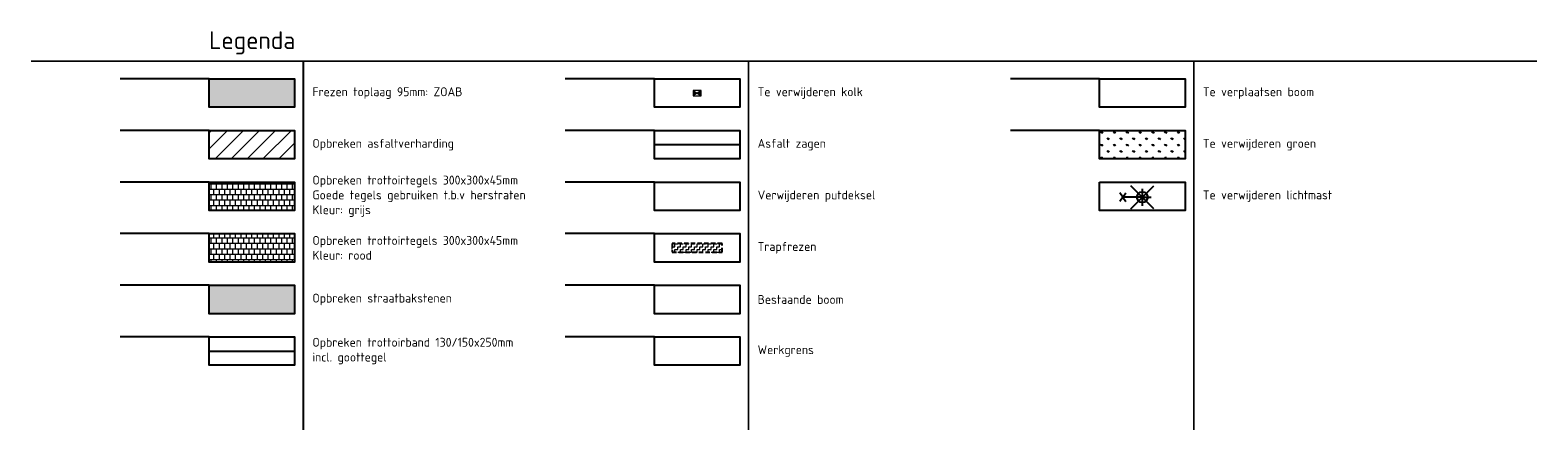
# Model space of a CAD drawing. Header units: metres. Extents: x 197458 to 198035, y 355297 to 355450.
# Tile 5 of 5: x 197950 to 198035, y 355428 to 355450. Entities that reach past the tile are written whole.
import ezdxf
from ezdxf.enums import TextEntityAlignment as Align

# ---------------------------------------------------------------- set-up
doc = ezdxf.new("R2010")
doc.units = ezdxf.units.M
doc.linetypes.add('DASHED2', pattern=[0.375, 0.25, -0.125])
for name, color, linetype, lineweight in [('N-WE-VH-VERHARDING_ASFALT-A-200', 251, 'Continuous', 18), ('V-WE-IE-MEUBILAIR_WEGMEUBILAIR_LICHTMAST-S', 7, 'Continuous', 25), ('V-WE-RI-HWA_KOLK-S', 10, 'Continuous', 25), ('V-WE-VH-VERHARDING_ASFALT-A', 252, 'Continuous', 20), ('V-WE-VH-ZAAGSNEDE-G', 7, 'ZAAGSNEDE_LINE', 30)]:
    doc.layers.add(name, color=color, linetype=linetype, lineweight=lineweight)
doc.layers.add('V-WE-GR-GROEN-G', color=3, linetype='Continuous', true_color=0x00ff00)
for name, color, linetype in [('V-WE-VH-FREESVAK-G', 7, 'DASHED2'), ('V-WE-VH-VERHARDING_STRAATBAKSTENEN-G', 15, 'Continuous'), ('V-WE-VH-VERHARDING_TROTTOIRTEGELS-A', 253, 'Continuous'), ('V-WE-VH-VERHARDING_TROTTOIRTEGELS_ROOD-A', 13, 'Continuous'), ('V-XX-VH-KANTOPSLUITING_VOORKANTBAND-G', 7, 'CONTINUOUS-V'), ('X-XX-AL-LEGENDA-G', 7, 'Continuous')]:
    doc.layers.add(name, color=color, linetype=linetype)
doc.styles.add('NLCS-ISO', font='NLCS-ISO.ttf')
doc.styles.get("Standard").update_dxf_attribs({"font": 'arial.ttf'})
doc.linetypes.add('CONTINUOUS-V', pattern='A,3.5,[24,NLCS.SHX,S=0.5,R=0,X=0,Y=0],3.5', length=7)
doc.linetypes.add('ZAAGSNEDE_LINE', pattern='A,12.7,-5.08,["Z",Standard,S=2.54,R=0,X=-2.54,Y=-1.27],-6.35', length=24.13)
pattern_1 = [(0, (197094.5641811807, 355489.726842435), (0, 0.3048), []), (90, (197094.5641811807, 355489.726842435), (-0.1524, 0.3048), [0.3048, -0.3048])]

# ---------------------------------------------------------------- blocks, each defined once
blk = doc.blocks.new('Straatkolk_450')
at = {"lineweight": 9}
h = blk.add_hatch(color=256, dxfattribs=at)
h.dxf.hatch_style = 1
h.paths.add_polyline_path([(0, 0.150000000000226), (0.225, -1.293059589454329e-11), (0.225, 0.2999999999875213)])
h.paths.add_polyline_path([(-0.225, 0.3000000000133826), (-0.225, 1.293059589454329e-11), (0, 0.150000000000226)])
for p, q in [((0.225, 0.2999999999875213), (-0.225, 1.293059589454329e-11)), ((-0.225, 0.3000000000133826), (0.225, -1.293059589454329e-11))]:
    blk.add_line(p, q, dxfattribs=at)
at = {"lineweight": 9, "flags": 128}
blk.add_lwpolyline([(0.225, 0.2999999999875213), (-0.225, 0.3000000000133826), (-0.225, 1.293059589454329e-11), (0.225, -1.293059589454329e-11)], close=True, dxfattribs=at)
blk = doc.blocks.new('V-SIE-WEG_LICHTMAST_1UITHOUDER-SO')
for p, q in [((-5.499567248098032, -6.571428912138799e-05), (-6.338356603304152, 1.243490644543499)), ((-5.499567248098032, -6.571428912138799e-05), (-4.660777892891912, 1.243490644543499)), ((3.232665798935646, -3.232298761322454), (-3.231800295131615, 3.232167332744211)), ((-3.231800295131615, -3.232298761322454), (3.232665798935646, 3.232167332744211)), ((0.0004327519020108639, -2.420065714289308), (0.0004327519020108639, 2.32993428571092)), ((-5.499567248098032, -6.571428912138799e-05), (-6.338356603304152, -1.243622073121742)), ((-1.499567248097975, -6.571428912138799e-05), (-5.499567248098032, -6.571428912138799e-05)), ((-5.499567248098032, -6.571428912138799e-05), (-4.660777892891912, -1.243622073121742)), ((0.0004327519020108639, -6.571428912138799e-05), (-1.494567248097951, -6.571428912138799e-05)), ((0.0004327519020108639, -6.571428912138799e-05), (2.515432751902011, -6.571428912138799e-05))]:
    blk.add_line(p, q)
blk.add_circle((0, 0), 1.500000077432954)
at = {"style": 'NLCS-ISO'}
blk.add_attdef('TYPE', text='', height=1.8, dxfattribs=at).set_placement((0.0004327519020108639, 2.32993428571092), align=Align.BOTTOM_CENTER)

msp = doc.modelspace()

# ---------------------------------------------------------------- hatches: boundary and pattern name
at = {"layer": 'N-WE-VH-VERHARDING_ASFALT-A-200'}
h = msp.add_hatch(dxfattribs=at)
h.set_pattern_fill('AVH-ASFALT_FREESVAK', color=256, scale=0.1, pattern_type=2)
h.set_pattern_definition([(0, (197985.9268078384, 355437.7109048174), (0.15625, 0.15625), [0.15625, -0.15625]), (90, (197986.0830578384, 355437.7109048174), (-0.15625, 0.15625), [0.15625, -0.15625])])
h.paths.add_polyline_path([(197988.7268078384, 355437.7109048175), (197988.7268078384, 355438.2109048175), (197985.9268078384, 355438.2109048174), (197985.9268078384, 355437.7109048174)])
at = {"layer": 'V-WE-GR-GROEN-G'}
h = msp.add_hatch(dxfattribs=at)
h.set_pattern_fill('GRASS', color=70, scale=0.02, style=0)
h.set_pattern_definition([(90, (197246.7320576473, 355358.564496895), (-0.3592102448, 0.3592102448), [0.09525, -0.6231704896]), (45, (197246.7320576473, 355358.564496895), (-0.3592102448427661, 0.3592102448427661), [0.09525, -0.41275]), (135, (197246.7320576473, 355358.564496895), (-0.3592102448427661, -0.3592102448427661), [0.09525, -0.41275])])
h.paths.add_polyline_path([(198014.7268078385, 355444.5609048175), (198009.9268078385, 355444.5609048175), (198009.9268078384, 355442.9609048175), (198014.7268078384, 355442.9609048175)])
at = {"layer": 'V-WE-VH-VERHARDING_ASFALT-A'}
h = msp.add_hatch(color=256, dxfattribs=at)
h.dxf.hatch_style = 1
h.paths.add_polyline_path([(197959.9268078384, 355447.4609048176), (197964.7268078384, 355447.4609048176), (197964.7268078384, 355445.8609048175), (197959.9268078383, 355445.8609048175)])
at = {"layer": 'V-WE-VH-VERHARDING_ASFALT-A', "lineweight": 9}
h = msp.add_hatch(dxfattribs=at)
h.set_pattern_fill('ANSI31', color=256, scale=0.2)
h.set_pattern_definition([(45, (0, -42.66315753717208), (-0.4490128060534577, 0.4490128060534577), [])])
h.paths.add_polyline_path([(197959.9268078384, 355444.5609048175), (197964.7268078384, 355444.5609048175), (197964.7268078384, 355442.9609048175), (197959.9268078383, 355442.9609048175)])
at = {"layer": 'V-WE-VH-VERHARDING_STRAATBAKSTENEN-G'}
h = msp.add_hatch(color=256, dxfattribs=at)
h.dxf.hatch_style = 1
h.paths.add_polyline_path([(197959.9268078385, 355435.8609048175), (197964.7268078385, 355435.8609048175), (197964.7268078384, 355434.2609048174), (197959.9268078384, 355434.2609048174)])
at = {"layer": 'V-WE-VH-VERHARDING_TROTTOIRTEGELS-A', "lineweight": 9}
h = msp.add_hatch(dxfattribs=at)
h.set_pattern_fill('AR-B88', color=251, scale=0.0015)
h.set_pattern_definition(pattern_1)
h.paths.add_polyline_path([(197959.9268078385, 355441.6609048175), (197964.7268078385, 355441.6609048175), (197964.7268078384, 355440.0609048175), (197959.9268078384, 355440.0609048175)])
at = {"layer": 'V-WE-VH-VERHARDING_TROTTOIRTEGELS_ROOD-A', "lineweight": 9}
h = msp.add_hatch(dxfattribs=at)
h.set_pattern_fill('AR-B88', color=251, scale=0.0015)
h.set_pattern_definition(pattern_1)
h.paths.add_polyline_path([(197959.9268078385, 355438.7609048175), (197964.7268078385, 355438.7609048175), (197964.7268078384, 355437.1609048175), (197959.9268078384, 355437.1609048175)])

# ---------------------------------------------------------------- linework, layer by layer
at = {"layer": 'Defpoints', "color": 6, "flags": 128}
for points in [[(197959.9268078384, 355447.4609048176), (197954.9268078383, 355447.4609048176)], [(197984.9268078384, 355447.4609048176), (197979.9268078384, 355447.4609048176)], [(198009.9268078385, 355447.4609048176), (198004.9268078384, 355447.4609048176)], [(197959.9268078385, 355444.5609048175), (197954.9268078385, 355444.5609048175)], [(197984.9268078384, 355444.5609048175), (197979.9268078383, 355444.5609048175)], [(198009.9268078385, 355444.5609048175), (198004.9268078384, 355444.5609048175)], [(197959.9268078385, 355441.6609048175), (197954.9268078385, 355441.6609048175)], [(197984.9268078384, 355441.6609048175), (197979.9268078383, 355441.6609048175)], [(197959.9268078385, 355438.7609048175), (197954.9268078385, 355438.7609048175)], [(197984.9268078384, 355438.7609048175), (197979.9268078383, 355438.7609048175)], [(197959.9268078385, 355435.8609048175), (197954.9268078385, 355435.8609048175)], [(197984.9268078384, 355435.8609048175), (197979.9268078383, 355435.8609048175)], [(197959.9268078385, 355432.9609048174), (197954.9268078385, 355432.9609048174)], [(197984.9268078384, 355432.9609048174), (197979.9268078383, 355432.9609048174)]]:
    msp.add_lwpolyline(points, dxfattribs=at)
at = {"layer": 'V-WE-VH-FREESVAK-G'}
msp.add_lwpolyline([(197988.7268078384, 355437.7109048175), (197988.7268078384, 355438.2109048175), (197985.9268078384, 355438.2109048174), (197985.9268078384, 355437.7109048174)], close=True, dxfattribs=at)
at = {"layer": 'V-WE-VH-ZAAGSNEDE-G', "ltscale": 0.1, "const_width": 0.1, "flags": 128}
msp.add_lwpolyline([(197984.9268078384, 355443.7609048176), (197989.7268078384, 355443.7609048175)], dxfattribs=at)
at = {"layer": 'V-XX-VH-KANTOPSLUITING_VOORKANTBAND-G', "ltscale": 0.2, "flags": 128}
msp.add_lwpolyline([(197959.9268078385, 355432.1609048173), (197964.7268078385, 355432.1609048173)], dxfattribs=at)
at = {"layer": 'X-XX-AL-LEGENDA-G', "const_width": 0.1}
for points in [[(197949.9268078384, 355448.4609048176), (198034.4880043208, 355448.4609048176)], [(197965.2164279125, 355448.4609048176), (197965.2164279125, 355427.7218373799)], [(197990.2164279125, 355448.4609048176), (197990.2164279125, 355427.7218373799)], [(198015.2164279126, 355448.4609048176), (198015.2164279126, 355427.7218373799)]]:
    msp.add_lwpolyline(points, dxfattribs=at)
at = {"layer": 'X-XX-AL-LEGENDA-G', "flags": 128}
for points in [[(197959.9268078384, 355447.4609048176), (197964.7268078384, 355447.4609048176), (197964.7268078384, 355445.8609048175), (197959.9268078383, 355445.8609048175)], [(197984.9268078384, 355447.4609048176), (197989.7268078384, 355447.4609048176), (197989.7268078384, 355445.8609048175), (197984.9268078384, 355445.8609048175)], [(198009.9268078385, 355447.4609048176), (198014.7268078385, 355447.4609048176), (198014.7268078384, 355445.8609048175), (198009.9268078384, 355445.8609048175)], [(197959.9268078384, 355444.5609048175), (197964.7268078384, 355444.5609048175), (197964.7268078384, 355442.9609048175), (197959.9268078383, 355442.9609048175)], [(197984.9268078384, 355444.5609048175), (197989.7268078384, 355444.5609048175), (197989.7268078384, 355442.9609048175), (197984.9268078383, 355442.9609048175)], [(198009.9268078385, 355444.5609048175), (198014.7268078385, 355444.5609048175), (198014.7268078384, 355442.9609048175), (198009.9268078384, 355442.9609048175)], [(197959.9268078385, 355441.6609048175), (197964.7268078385, 355441.6609048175), (197964.7268078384, 355440.0609048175), (197959.9268078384, 355440.0609048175)], [(197984.9268078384, 355441.6609048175), (197989.7268078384, 355441.6609048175), (197989.7268078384, 355440.0609048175), (197984.9268078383, 355440.0609048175)], [(198009.9268078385, 355441.6609048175), (198014.7268078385, 355441.6609048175), (198014.7268078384, 355440.0609048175), (198009.9268078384, 355440.0609048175)], [(197959.9268078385, 355438.7609048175), (197964.7268078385, 355438.7609048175), (197964.7268078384, 355437.1609048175), (197959.9268078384, 355437.1609048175)], [(197984.9268078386, 355438.7609048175), (197989.7268078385, 355438.7609048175), (197989.7268078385, 355437.1609048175), (197984.9268078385, 355437.1609048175)], [(197959.9268078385, 355435.8609048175), (197964.7268078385, 355435.8609048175), (197964.7268078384, 355434.2609048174), (197959.9268078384, 355434.2609048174)], [(197984.9268078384, 355435.8609048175), (197989.7268078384, 355435.8609048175), (197989.7268078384, 355434.2609048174), (197984.9268078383, 355434.2609048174)], [(197959.9268078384, 355432.9609048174), (197964.7268078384, 355432.9609048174), (197964.7268078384, 355431.3609048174), (197959.9268078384, 355431.3609048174)], [(197984.9268078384, 355432.9609048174), (197989.7268078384, 355432.9609048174), (197989.7268078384, 355431.3609048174), (197984.9268078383, 355431.3609048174)]]:
    msp.add_lwpolyline(points, close=True, dxfattribs=at)

# ---------------------------------------------------------------- block references
at = {"layer": 'V-WE-IE-MEUBILAIR_WEGMEUBILAIR_LICHTMAST-S', "xscale": 0.2, "yscale": 0.2, "zscale": 0.2}
msp.add_blockref('V-SIE-WEG_LICHTMAST_1UITHOUDER-SO', (198012.3288525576, 355440.8069424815), dxfattribs=at)
at = {"layer": 'V-WE-RI-HWA_KOLK-S'}
msp.add_blockref('Straatkolk_450', (197987.3268078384, 355446.5109048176), dxfattribs=at)

# ---------------------------------------------------------------- texts
at = {"layer": 'X-XX-AL-LEGENDA-G', "width": 20, "attachment_point": 4, "style": 'NLCS-ISO'}
for s, insert, char_height in [('Legenda', (197959.9268074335, 355449.4853190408), 1), ('Frezen toplaag 95mm: ZOAB', (197965.7268078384, 355446.6609048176), 0.5), ('Te verwijderen kolk', (197990.7268078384, 355446.6609048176), 0.5), ('Te verplaatsen boom', (198015.7268078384, 355446.6609048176), 0.5), ('Opbreken asfaltverharding', (197965.7268078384, 355443.7609048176), 0.5), ('Asfalt zagen', (197990.7268078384, 355443.7609048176), 0.5), ('Te verwijderen groen', (198015.7268078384, 355443.7609048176), 0.5), ('Opbreken trottoirtegels 300x300x45mm\\PGoede tegels gebruiken t.b.v herstraten\\PKleur: grijs', (197965.7268078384, 355440.8609048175), 0.5), ('Verwijderen putdeksel', (197990.7268078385, 355440.8609048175), 0.5), ('Te verwijderen lichtmast', (198015.7268078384, 355440.8609048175), 0.5), ('Opbreken trottoirtegels 300x300x45mm\\PKleur: rood', (197965.7268078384, 355437.9609048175), 0.5), ('Trapfrezen', (197990.7268078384, 355437.9609048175), 0.5), ('Opbreken straatbakstenen', (197965.7268078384, 355435.0609048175), 0.5), ('Bestaande boom', (197990.7268078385, 355435.0609048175), 0.5), ('Opbreken trottoirband 130/150x250mm\\Pincl. goottegel', (197965.7268078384, 355432.1609048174), 0.5), ('Werkgrens', (197990.7268078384, 355432.1609048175), 0.5)]:
    msp.add_mtext(s, dxfattribs=dict(at, insert=insert, char_height=char_height))

doc.saveas('drawing.dxf')
